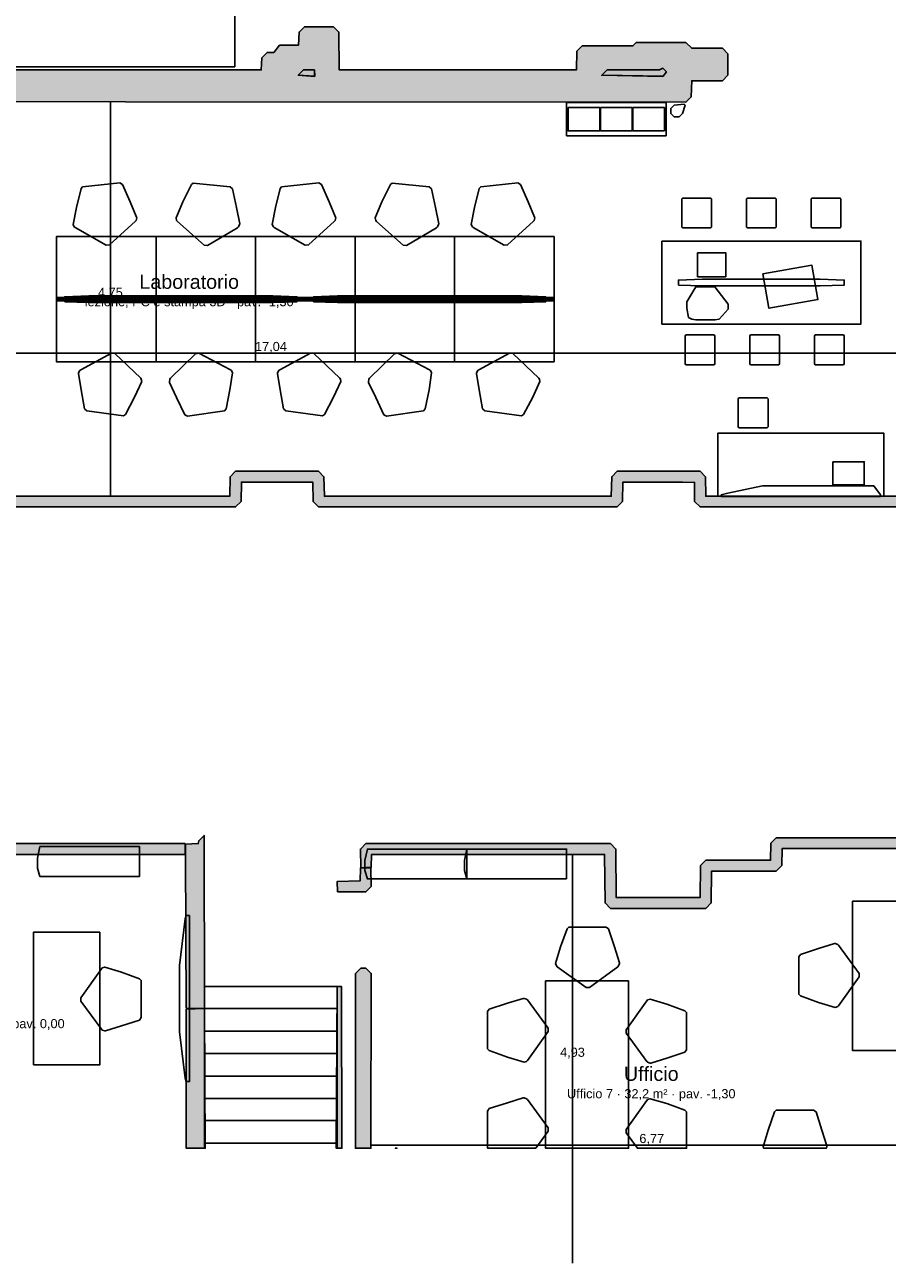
# Model space of a CAD drawing. Header units: millimetres. Extents: x -18533 to 137888, y -83624 to 7711.
# Tile 29 of 38: x 116517 to 126918, y -45924 to -30991. Entities that reach past the tile are written whole.
import ezdxf
from ezdxf.enums import TextEntityAlignment as Align

# ---------------------------------------------------------------- set-up
doc = ezdxf.new("R2010")
doc.units = ezdxf.units.MM
for name, color, linetype in [('A-ARREDI', 9, 'Continuous'), ('A-MISURE', 40, 'Continuous'), ('A-MURI-ESISTENTI', 7, 'Continuous'), ('A-SCALE', 8, 'Continuous'), ('A-SOPPALCO-PROIEZIONE', 8, 'Continuous'), ('A-TESTI', 7, 'Continuous')]:
    doc.layers.add(name, color=color, linetype=linetype)
doc.styles.add('VISIO', font='arial.ttf')

msp = doc.modelspace()

# ---------------------------------------------------------------- hatches: boundary and pattern name
at = {"layer": 'A-MURI-ESISTENTI'}
for points in [[(110680, -31615), (110680, -31620), (110675, -31620), (110675, -35950), (110610, -36015), (110530, -36016), (110530, -36015), (110255, -36020), (110255, -37570), (110365, -37580), (110365, -40110), (110942, -40111), (111843, -40111), (112030, -40111), (114850, -40111), (114850, -40115), (114920, -40115), (114985, -40180), (114990, -40865), (118450, -40865), (118450, -40995), (114920, -40995), (114855, -40930), (114850, -40245), (112030, -40245), (112030, -40873), (111843, -40873), (111843, -40245), (110235, -40245), (110235, -40111), (110235, -31250), (110300, -31185), (111550, -31185), (111555, -31090), (111620, -31025), (111720, -31025), (111785, -31090), (111790, -31185), (114650, -31185), (114650, -31615), (110680, -31615)], [(110535, -37410), (110535, -36020), (110610, -36015), (110675, -35950), (110680, -31620), (114650, -31616), (115410, -31615), (115420, -31475), (115710, -31475), (115720, -31535), (119370, -31535), (119375, -31390), (119440, -31325), (119520, -31325), (119590, -31235), (119820, -31235), (119825, -31080), (119890, -31015), (120240, -31015), (120305, -31080), (120310, -31535), (123170, -31535), (123175, -31310), (123240, -31245), (123850, -31245), (123890, -31205), (124490, -31205), (124560, -31275), (124930, -31275), (124995, -31340), (124995, -31600), (124930, -31665), (124560, -31665), (124555, -31860), (124490, -31925), (110970, -31915), (110965, -36250), (110900, -36315), (110545, -36320), (110550, -37285), (111540, -37285), (111545, -36770), (111780, -36485), (112410, -36485), (112475, -36550), (112480, -36675), (114740, -36675), (114745, -36440), (114810, -36375), (115710, -36375), (115775, -36440), (115780, -36675), (118990, -36675), (118995, -36440), (119060, -36375), (120060, -36375), (120125, -36440), (120130, -36675), (123590, -36675), (123595, -36440), (123660, -36375), (124660, -36375), (124725, -36440), (124730, -36675), (127060, -36675), (127065, -36440), (127130, -36375), (127810, -36375), (127875, -36440), (127880, -36675), (129490, -36675), (129495, -35120), (128070, -35115), (128005, -35050), (128005, -31720), (128130, -31595), (128135, -34980), (129560, -34985), (129625, -35050), (129625, -36740), (129560, -36805), (127810, -36805), (127745, -36740), (127740, -36505), (127200, -36505), (127195, -36740), (127130, -36805), (124660, -36805), (124595, -36740), (124595, -36510), (124450, -36505), (123730, -36505), (123725, -36740), (123660, -36805), (120060, -36805), (119995, -36740), (119990, -36505), (119130, -36505), (119125, -36740), (119060, -36805), (115710, -36805), (115645, -36740), (115640, -36505), (114880, -36505), (114875, -36740), (114810, -36805), (112410, -36805), (112345, -36740), (112340, -36615), (111800, -36615), (111675, -36770), (111675, -37350), (111610, -37415), (110535, -37410)], [(119815, -31600), (119880, -31535), (120010, -31535), (120010, -31610), (119815, -31600)], [(120010, -31610), (120010, -31615), (119815, -31600), (120010, -31610)], [(120015, -31610), (120010, -31610), (120010, -31535), (120015, -31610)], [(123475, -31600), (123540, -31535), (124170, -31535), (124210, -31515), (124255, -31560), (124214, -31610), (123475, -31600)], [(124214, -31610), (124210, -31615), (123475, -31600), (124214, -31610)], [(124215, -31610), (124214, -31610), (124255, -31560), (124215, -31610)], [(118465, -42850), (118455, -40990), (118455, -40870), (118610, -40865), (118615, -40830), (118680, -40765), (118686, -42854), (118465, -42850)], [(127465, -41180), (127415, -41130), (127410, -40925), (125650, -40925), (125645, -41130), (125580, -41195), (124800, -41195), (124795, -41580), (124730, -41645), (123580, -41645), (123515, -41580), (123510, -40995), (120700, -40995), (120695, -41150), (120570, -41155), (120565, -40930), (120630, -40865), (123580, -40865), (123645, -40930), (123650, -41515), (124660, -41515), (124665, -41130), (124730, -41065), (125510, -41065), (125515, -40860), (125580, -40795), (127480, -40795), (127545, -40860), (127545, -41080), (127595, -41130), (127595, -44538), (127465, -44538), (127465, -41180)], [(120290, -41445), (120285, -41320), (120560, -41315), (120565, -41160), (120690, -41155), (120695, -41380), (120630, -41445), (120290, -41445)], [(120505, -42430), (120570, -42365), (120630, -42365), (120695, -42430), (120692, -44538), (120505, -44538), (120505, -42430)], [(120286, -42588), (120337, -42588), (120342, -44538), (120273, -44538), (120286, -42588)], [(118465, -42860), (118686, -42854), (118694, -44538), (118465, -44538), (118465, -42860)]]:
    msp.add_hatch(color=7, dxfattribs=at).paths.add_polyline_path(points)

# ---------------------------------------------------------------- linework, layer by layer
at = {"layer": 'A-ARREDI'}
for points in [[(124250, -32330), (123050, -32330), (123050, -31930), (124250, -31930), (124250, -32330)], [(124250, -32330), (123050, -32330), (123050, -31930), (124250, -31930), (124250, -32330)], [(124310, -32060), (124310, -32000), (124350, -31960), (124470, -31950), (124480, -31960), (124450, -32060), (124410, -32100), (124350, -32100), (124310, -32060)], [(124310, -32060), (124310, -32000), (124350, -31960), (124470, -31950), (124480, -31960), (124450, -32060), (124410, -32100), (124350, -32100), (124310, -32060)], [(123450, -32270), (123070, -32270), (123070, -31990), (123450, -31990), (123450, -32270)], [(123450, -32270), (123070, -32270), (123070, -31990), (123450, -31990), (123450, -32270)], [(123450, -32270), (123070, -32270), (123070, -31990), (123450, -31990), (123450, -32270)], [(123450, -32270), (123070, -32270), (123070, -31990), (123450, -31990), (123450, -32270)], [(123840, -32270), (123460, -32270), (123460, -31990), (123840, -31990), (123840, -32270)], [(123840, -32270), (123460, -32270), (123460, -31990), (123840, -31990), (123840, -32270)], [(123840, -32270), (123460, -32270), (123460, -31990), (123840, -31990), (123840, -32270)], [(123840, -32270), (123460, -32270), (123460, -31990), (123840, -31990), (123840, -32270)], [(124230, -32270), (123850, -32270), (123850, -31990), (124230, -31990), (124230, -32270)], [(124230, -32270), (123850, -32270), (123850, -31990), (124230, -31990), (124230, -32270)], [(124230, -32270), (123850, -32270), (123850, -31990), (124230, -31990), (124230, -32270)], [(124230, -32270), (123850, -32270), (123850, -31990), (124230, -31990), (124230, -32270)], [(117694, -32915), (117787, -33126), (117866, -33309), (117867, -33319), (117860, -33350), (117852, -33361), (117540, -33645), (117500, -33649), (117126, -33437), (117115, -33428), (117101, -33399), (117140, -33194), (117197, -32967), (117215, -32945), (117662, -32898), (117694, -32915)], [(117694, -32915), (117787, -33126), (117866, -33309), (117867, -33319), (117860, -33350), (117852, -33361), (117540, -33645), (117500, -33649), (117126, -33437), (117115, -33428), (117101, -33399), (117140, -33194), (117197, -32967), (117215, -32945), (117662, -32898), (117694, -32915)], [(119023, -32969), (119070, -33195), (119110, -33390), (119108, -33400), (119095, -33429), (119084, -33438), (118720, -33651), (118680, -33647), (118358, -33362), (118349, -33351), (118343, -33320), (118423, -33127), (118526, -32917), (118548, -32899), (118995, -32946), (119023, -32969)], [(119023, -32969), (119070, -33195), (119110, -33390), (119108, -33400), (119095, -33429), (119084, -33438), (118720, -33651), (118680, -33647), (118358, -33362), (118349, -33351), (118343, -33320), (118423, -33127), (118526, -32917), (118548, -32899), (118995, -32946), (119023, -32969)], [(120094, -32915), (120187, -33126), (120266, -33309), (120267, -33319), (120260, -33350), (120252, -33361), (119940, -33645), (119900, -33649), (119526, -33437), (119515, -33428), (119501, -33399), (119540, -33194), (119597, -32967), (119615, -32945), (120062, -32898), (120094, -32915)], [(120094, -32915), (120187, -33126), (120266, -33309), (120267, -33319), (120260, -33350), (120252, -33361), (119940, -33645), (119900, -33649), (119526, -33437), (119515, -33428), (119501, -33399), (119540, -33194), (119597, -32967), (119615, -32945), (120062, -32898), (120094, -32915)], [(121423, -32969), (121470, -33195), (121510, -33390), (121508, -33400), (121495, -33429), (121484, -33438), (121120, -33651), (121080, -33647), (120758, -33362), (120749, -33351), (120743, -33320), (120823, -33127), (120926, -32917), (120948, -32899), (121395, -32946), (121423, -32969)], [(121423, -32969), (121470, -33195), (121510, -33390), (121508, -33400), (121495, -33429), (121484, -33438), (121120, -33651), (121080, -33647), (120758, -33362), (120749, -33351), (120743, -33320), (120823, -33127), (120926, -32917), (120948, -32899), (121395, -32946), (121423, -32969)], [(122494, -32915), (122587, -33126), (122666, -33309), (122667, -33319), (122660, -33350), (122652, -33361), (122340, -33645), (122300, -33649), (121926, -33437), (121915, -33428), (121901, -33399), (121940, -33194), (121997, -32967), (122015, -32945), (122462, -32898), (122494, -32915)], [(122494, -32915), (122587, -33126), (122666, -33309), (122667, -33319), (122660, -33350), (122652, -33361), (122340, -33645), (122300, -33649), (121926, -33437), (121915, -33428), (121901, -33399), (121940, -33194), (121997, -32967), (122015, -32945), (122462, -32898), (122494, -32915)], [(124440, -33430), (124440, -33090), (124450, -33080), (124790, -33080), (124800, -33090), (124800, -33430), (124790, -33440), (124450, -33440), (124440, -33430)], [(124440, -33430), (124440, -33090), (124450, -33080), (124790, -33080), (124800, -33090), (124800, -33430), (124790, -33440), (124450, -33440), (124440, -33430)], [(125220, -33430), (125220, -33090), (125230, -33080), (125570, -33080), (125580, -33090), (125580, -33430), (125570, -33440), (125230, -33440), (125220, -33430)], [(125220, -33430), (125220, -33090), (125230, -33080), (125570, -33080), (125580, -33090), (125580, -33430), (125570, -33440), (125230, -33440), (125220, -33430)], [(126000, -33430), (126000, -33090), (126010, -33080), (126350, -33080), (126360, -33090), (126360, -33430), (126350, -33440), (126010, -33440), (126000, -33430)], [(126000, -33430), (126000, -33090), (126010, -33080), (126350, -33080), (126360, -33090), (126360, -33430), (126350, -33440), (126010, -33440), (126000, -33430)], [(118100, -34305), (116900, -34305), (116900, -33545), (118100, -33545), (118100, -34305)], [(118100, -34305), (116900, -34305), (116900, -33545), (118100, -33545), (118100, -34305)], [(119300, -34305), (118100, -34305), (118100, -33545), (119300, -33545), (119300, -34305)], [(119300, -34305), (118100, -34305), (118100, -33545), (119300, -33545), (119300, -34305)], [(120500, -34305), (119300, -34305), (119300, -33545), (120500, -33545), (120500, -34305)], [(120500, -34305), (119300, -34305), (119300, -33545), (120500, -33545), (120500, -34305)], [(121700, -34305), (120500, -34305), (120500, -33545), (121700, -33545), (121700, -34305)], [(121700, -34305), (120500, -34305), (120500, -33545), (121700, -33545), (121700, -34305)], [(122900, -34305), (121700, -34305), (121700, -33545), (122900, -33545), (122900, -34305)], [(122900, -34305), (121700, -34305), (121700, -33545), (122900, -33545), (122900, -34305)], [(124200, -33600), (126600, -33600), (126600, -34600), (124200, -34600), (124200, -33600)], [(124200, -33600), (126600, -33600), (126600, -34600), (124200, -34600), (124200, -33600)], [(124970, -34030), (124630, -34030), (124630, -33740), (124970, -33740), (124970, -34030)], [(124970, -34030), (124630, -34030), (124630, -33740), (124970, -33740), (124970, -34030)], [(125418, -33995), (126009, -33891), (126082, -34305), (125491, -34409), (125418, -33995)], [(125418, -33995), (126009, -33891), (126082, -34305), (125491, -34409), (125418, -33995)], [(124400, -34130), (124400, -34070), (124690, -34060), (126110, -34060), (126400, -34070), (126400, -34130), (126110, -34140), (124690, -34140), (124400, -34130)], [(124400, -34130), (124400, -34070), (124690, -34060), (126110, -34060), (126400, -34070), (126400, -34130), (126110, -34140), (124690, -34140), (124400, -34130)], [(124560, -34540), (124520, -34520), (124500, -34410), (124500, -34330), (124610, -34150), (124840, -34150), (125000, -34360), (125000, -34420), (124890, -34540), (124840, -34550), (124610, -34550), (124560, -34540)], [(124560, -34540), (124520, -34520), (124500, -34410), (124500, -34330), (124610, -34150), (124840, -34150), (125000, -34360), (125000, -34420), (124890, -34540), (124840, -34550), (124610, -34550), (124560, -34540)], [(116900, -34280), (118100, -34280), (118100, -34320), (116900, -34320), (116900, -34280)], [(116900, -34280), (118100, -34280), (118100, -34320), (116900, -34320), (116900, -34280)], [(116900, -34295), (118100, -34295), (118100, -35055), (116900, -35055), (116900, -34295)], [(116900, -34295), (118100, -34295), (118100, -35055), (116900, -35055), (116900, -34295)], [(117000, -34330), (117000, -34270), (117290, -34260), (119510, -34260), (119800, -34270), (119800, -34330), (119510, -34340), (117290, -34340), (117000, -34330)], [(117000, -34330), (117000, -34270), (117290, -34260), (119510, -34260), (119800, -34270), (119800, -34330), (119510, -34340), (117290, -34340), (117000, -34330)], [(118100, -34280), (119300, -34280), (119300, -34320), (118100, -34320), (118100, -34280)], [(118100, -34280), (119300, -34280), (119300, -34320), (118100, -34320), (118100, -34280)], [(118100, -34295), (119300, -34295), (119300, -35055), (118100, -35055), (118100, -34295)], [(118100, -34295), (119300, -34295), (119300, -35055), (118100, -35055), (118100, -34295)], [(119300, -34280), (120500, -34280), (120500, -34320), (119300, -34320), (119300, -34280)], [(119300, -34280), (120500, -34280), (120500, -34320), (119300, -34320), (119300, -34280)], [(119300, -34295), (120500, -34295), (120500, -35055), (119300, -35055), (119300, -34295)], [(119300, -34295), (120500, -34295), (120500, -35055), (119300, -35055), (119300, -34295)], [(120000, -34330), (120000, -34270), (120290, -34260), (122510, -34260), (122800, -34270), (122800, -34330), (122510, -34340), (120290, -34340), (120000, -34330)], [(120000, -34330), (120000, -34270), (120290, -34260), (122510, -34260), (122800, -34270), (122800, -34330), (122510, -34340), (120290, -34340), (120000, -34330)], [(120500, -34280), (121700, -34280), (121700, -34320), (120500, -34320), (120500, -34280)], [(120500, -34280), (121700, -34280), (121700, -34320), (120500, -34320), (120500, -34280)], [(120500, -34295), (121700, -34295), (121700, -35055), (120500, -35055), (120500, -34295)], [(120500, -34295), (121700, -34295), (121700, -35055), (120500, -35055), (120500, -34295)], [(121700, -34280), (122900, -34280), (122900, -34320), (121700, -34320), (121700, -34280)], [(121700, -34280), (122900, -34280), (122900, -34320), (121700, -34320), (121700, -34280)], [(121700, -34295), (122900, -34295), (122900, -35055), (121700, -35055), (121700, -34295)], [(121700, -34295), (122900, -34295), (122900, -35055), (121700, -35055), (121700, -34295)], [(124480, -35080), (124480, -34740), (124490, -34730), (124830, -34730), (124840, -34740), (124840, -35080), (124830, -35090), (124490, -35090), (124480, -35080)], [(124480, -35080), (124480, -34740), (124490, -34730), (124830, -34730), (124840, -34740), (124840, -35080), (124830, -35090), (124490, -35090), (124480, -35080)], [(125260, -35080), (125260, -34740), (125270, -34730), (125610, -34730), (125620, -34740), (125620, -35080), (125610, -35090), (125270, -35090), (125260, -35080)], [(125260, -35080), (125260, -34740), (125270, -34730), (125610, -34730), (125620, -34740), (125620, -35080), (125610, -35090), (125270, -35090), (125260, -35080)], [(126040, -35080), (126040, -34740), (126050, -34730), (126390, -34730), (126400, -34740), (126400, -35080), (126390, -35090), (126050, -35090), (126040, -35080)], [(126040, -35080), (126040, -34740), (126050, -34730), (126390, -34730), (126400, -34740), (126400, -35080), (126390, -35090), (126050, -35090), (126040, -35080)], [(117237, -35621), (117198, -35393), (117165, -35197), (117166, -35187), (117180, -35158), (117192, -35150), (117563, -34950), (117603, -34955), (117915, -35251), (117923, -35263), (117929, -35294), (117842, -35483), (117732, -35690), (117709, -35707), (117264, -35645), (117237, -35621)], [(117237, -35621), (117198, -35393), (117165, -35197), (117166, -35187), (117180, -35158), (117192, -35150), (117563, -34950), (117603, -34955), (117915, -35251), (117923, -35263), (117929, -35294), (117842, -35483), (117732, -35690), (117709, -35707), (117264, -35645), (117237, -35621)], [(118448, -35693), (118349, -35485), (118263, -35305), (118261, -35295), (118267, -35264), (118276, -35253), (118577, -34958), (118617, -34952), (118998, -35151), (119010, -35160), (119024, -35188), (118992, -35394), (118944, -35623), (118927, -35646), (118481, -35709), (118448, -35693)], [(118448, -35693), (118349, -35485), (118263, -35305), (118261, -35295), (118267, -35264), (118276, -35253), (118577, -34958), (118617, -34952), (118998, -35151), (119010, -35160), (119024, -35188), (118992, -35394), (118944, -35623), (118927, -35646), (118481, -35709), (118448, -35693)], [(119637, -35621), (119598, -35393), (119565, -35197), (119566, -35187), (119580, -35158), (119592, -35150), (119963, -34950), (120003, -34955), (120315, -35251), (120323, -35263), (120329, -35294), (120242, -35483), (120132, -35690), (120109, -35707), (119664, -35645), (119637, -35621)], [(119637, -35621), (119598, -35393), (119565, -35197), (119566, -35187), (119580, -35158), (119592, -35150), (119963, -34950), (120003, -34955), (120315, -35251), (120323, -35263), (120329, -35294), (120242, -35483), (120132, -35690), (120109, -35707), (119664, -35645), (119637, -35621)], [(120848, -35693), (120749, -35485), (120663, -35305), (120661, -35295), (120667, -35264), (120676, -35253), (120977, -34958), (121017, -34952), (121398, -35151), (121410, -35160), (121424, -35188), (121392, -35394), (121344, -35623), (121327, -35646), (120881, -35709), (120848, -35693)], [(120848, -35693), (120749, -35485), (120663, -35305), (120661, -35295), (120667, -35264), (120676, -35253), (120977, -34958), (121017, -34952), (121398, -35151), (121410, -35160), (121424, -35188), (121392, -35394), (121344, -35623), (121327, -35646), (120881, -35709), (120848, -35693)], [(122037, -35621), (121998, -35393), (121965, -35197), (121966, -35187), (121980, -35158), (121992, -35150), (122363, -34950), (122403, -34955), (122715, -35251), (122723, -35263), (122729, -35294), (122642, -35483), (122532, -35690), (122509, -35707), (122064, -35645), (122037, -35621)], [(122037, -35621), (121998, -35393), (121965, -35197), (121966, -35187), (121980, -35158), (121992, -35150), (122363, -34950), (122403, -34955), (122715, -35251), (122723, -35263), (122729, -35294), (122642, -35483), (122532, -35690), (122509, -35707), (122064, -35645), (122037, -35621)], [(125120, -35840), (125120, -35500), (125130, -35490), (125470, -35490), (125480, -35500), (125480, -35840), (125470, -35850), (125130, -35850), (125120, -35840)], [(125120, -35840), (125120, -35500), (125130, -35490), (125470, -35490), (125480, -35500), (125480, -35840), (125470, -35850), (125130, -35850), (125120, -35840)], [(126875, -36675), (124875, -36675), (124875, -35915), (126875, -35915), (126875, -36675)], [(126875, -36675), (124875, -36675), (124875, -35915), (126875, -35915), (126875, -36675)], [(126260, -36260), (126640, -36260), (126640, -36540), (126260, -36540), (126260, -36260)], [(126260, -36260), (126640, -36260), (126640, -36540), (126260, -36540), (126260, -36260)], [(126835, -36660), (126835, -36680), (124915, -36680), (124915, -36660), (124995, -36640), (125415, -36550), (126755, -36550), (126835, -36660)], [(126835, -36660), (126835, -36680), (124915, -36680), (124915, -36660), (124995, -36640), (125415, -36550), (126755, -36550), (126835, -36660)], [(117900, -41260), (116700, -41260), (116670, -41160), (116670, -41040), (116700, -40900), (117900, -40900), (117900, -41260)], [(117900, -41260), (116700, -41260), (116670, -41160), (116670, -41040), (116700, -40900), (117900, -40900), (117900, -41260)], [(121850, -41290), (120650, -41290), (120620, -41190), (120620, -41070), (120650, -40930), (121850, -40930), (121850, -41290)], [(121850, -41290), (120650, -41290), (120620, -41190), (120620, -41070), (120650, -40930), (121850, -40930), (121850, -41290)], [(123050, -41290), (121850, -41290), (121820, -41190), (121820, -41070), (121850, -40930), (123050, -40930), (123050, -41290)], [(123050, -41290), (121850, -41290), (121820, -41190), (121820, -41070), (121850, -40930), (123050, -40930), (123050, -41290)], [(127300, -41560), (127300, -43360), (126500, -43360), (126500, -41560), (127300, -41560)], [(127300, -41560), (127300, -43360), (126500, -43360), (126500, -41560), (127300, -41560)], [(118462, -43733), (118452, -43693), (118382, -43133), (118382, -42333), (118452, -41773), (118462, -41733), (118502, -41733), (118502, -43733), (118462, -43733)], [(118462, -43733), (118452, -43693), (118382, -43133), (118382, -42333), (118452, -41773), (118462, -41733), (118502, -41733), (118502, -43733), (118462, -43733)], [(116622, -43533), (116622, -41933), (117422, -41933), (117422, -43533), (116622, -43533)], [(116622, -43533), (116622, -41933), (117422, -41933), (117422, -43533), (116622, -43533)], [(123558, -41890), (123628, -42110), (123688, -42300), (123688, -42310), (123678, -42340), (123668, -42350), (123328, -42600), (123288, -42600), (122938, -42350), (122928, -42340), (122918, -42310), (122978, -42110), (123058, -41890), (123078, -41870), (123528, -41870), (123558, -41890)], [(123558, -41890), (123628, -42110), (123688, -42300), (123688, -42310), (123678, -42340), (123668, -42350), (123328, -42600), (123288, -42600), (122938, -42350), (122928, -42340), (122918, -42310), (122978, -42110), (123058, -41890), (123078, -41870), (123528, -41870), (123558, -41890)], [(125870, -42200), (126090, -42130), (126280, -42070), (126290, -42070), (126320, -42080), (126330, -42090), (126580, -42430), (126580, -42470), (126330, -42820), (126320, -42830), (126290, -42840), (126090, -42780), (125870, -42700), (125850, -42680), (125850, -42230), (125870, -42200)], [(125870, -42200), (126090, -42130), (126280, -42070), (126290, -42070), (126320, -42080), (126330, -42090), (126580, -42430), (126580, -42470), (126330, -42820), (126320, -42830), (126290, -42840), (126090, -42780), (125870, -42700), (125850, -42680), (125850, -42230), (125870, -42200)], [(117902, -42993), (117682, -43063), (117492, -43123), (117482, -43123), (117452, -43113), (117442, -43103), (117192, -42763), (117192, -42723), (117442, -42373), (117452, -42363), (117482, -42353), (117682, -42413), (117902, -42493), (117922, -42513), (117922, -42963), (117902, -42993)], [(117902, -42993), (117682, -43063), (117492, -43123), (117482, -43123), (117452, -43113), (117442, -43103), (117192, -42763), (117192, -42723), (117442, -42373), (117452, -42363), (117482, -42353), (117682, -42413), (117902, -42493), (117922, -42513), (117922, -42963), (117902, -42993)], [(123798, -42520), (123798, -44538), (122798, -44538), (122798, -42520), (123798, -42520)], [(123798, -42520), (123798, -44538), (122798, -44538), (122798, -42520), (123798, -42520)], [(122118, -42860), (122338, -42790), (122528, -42730), (122538, -42730), (122568, -42740), (122578, -42750), (122828, -43090), (122828, -43130), (122578, -43480), (122568, -43490), (122538, -43500), (122338, -43440), (122118, -43360), (122098, -43340), (122098, -42890), (122118, -42860)], [(122118, -42860), (122338, -42790), (122528, -42730), (122538, -42730), (122568, -42740), (122578, -42750), (122828, -43090), (122828, -43130), (122578, -43480), (122568, -43490), (122538, -43500), (122338, -43440), (122118, -43360), (122098, -43340), (122098, -42890), (122118, -42860)], [(124478, -43380), (124258, -43450), (124068, -43510), (124058, -43510), (124028, -43500), (124018, -43490), (123768, -43150), (123768, -43110), (124018, -42760), (124028, -42750), (124058, -42740), (124258, -42800), (124478, -42880), (124498, -42900), (124498, -43350), (124478, -43380)], [(124478, -43380), (124258, -43450), (124068, -43510), (124058, -43510), (124028, -43500), (124018, -43490), (123768, -43150), (123768, -43110), (124018, -42760), (124028, -42750), (124058, -42740), (124258, -42800), (124478, -42880), (124498, -42900), (124498, -43350), (124478, -43380)], [(122118, -44060), (122338, -43990), (122528, -43930), (122538, -43930), (122568, -43940), (122578, -43950), (122828, -44290), (122828, -44330), (122680, -44538), (122098, -44538), (122098, -44090), (122118, -44060)], [(122118, -44060), (122338, -43990), (122528, -43930), (122538, -43930), (122568, -43940), (122578, -43950), (122828, -44290), (122828, -44330), (122680, -44538), (122098, -44538), (122098, -44090), (122118, -44060)], [(123768, -44350), (123768, -44310), (124018, -43960), (124028, -43950), (124058, -43940), (124258, -44000), (124478, -44080), (124498, -44100), (124498, -44538), (123906, -44538), (123768, -44350)], [(123768, -44350), (123768, -44310), (124018, -43960), (124028, -43950), (124058, -43940), (124258, -44000), (124478, -44080), (124498, -44100), (124498, -44538), (123906, -44538), (123768, -44350)], [(126060, -44100), (126130, -44320), (126190, -44510), (126190, -44520), (126184, -44538), (125426, -44538), (125420, -44520), (125480, -44320), (125560, -44100), (125580, -44080), (126030, -44080), (126060, -44100)], [(126060, -44100), (126130, -44320), (126190, -44510), (126190, -44520), (126184, -44538), (125426, -44538), (125420, -44520), (125480, -44320), (125560, -44100), (125580, -44080), (126030, -44080), (126060, -44100)], [(120993, -44535), (121008, -44538), (120984, -44538), (120993, -44535)], [(120993, -44535), (121008, -44538), (120984, -44538), (120993, -44535)]]:
    msp.add_lwpolyline(points, close=True, dxfattribs=at)
at = {"layer": 'A-MISURE'}
for p, q in [((117550, -36674), (117550, -31921)), ((110967, -34950), (128004, -34950)), ((123122, -45924), (123122, -40996)), ((120693, -44500), (127464, -44500))]:
    msp.add_line(p, q, dxfattribs=at)
at = {"layer": 'A-MURI-ESISTENTI'}
for points in [[(115720, -31535), (119370, -31535), (119375, -31390), (119440, -31325), (119520, -31325), (119590, -31235), (119820, -31235), (119825, -31080), (119890, -31015), (120240, -31015), (120305, -31080), (120310, -31535), (123170, -31535), (123175, -31310), (123240, -31245), (123850, -31245), (123890, -31205), (124490, -31205), (124560, -31275), (124930, -31275), (124995, -31340), (124995, -31600), (124930, -31665), (124560, -31665), (124555, -31860), (124490, -31925), (110970, -31915)], [(115780, -36675), (118990, -36675), (118995, -36440), (119060, -36375), (120060, -36375), (120125, -36440), (120130, -36675), (123590, -36675), (123595, -36440), (123660, -36375), (124660, -36375), (124725, -36440), (124730, -36675), (127060, -36675)], [(127130, -36805), (124660, -36805), (124595, -36740), (124595, -36510), (124450, -36505), (123730, -36505), (123725, -36740), (123660, -36805), (120060, -36805), (119995, -36740), (119990, -36505), (119130, -36505), (119125, -36740), (119060, -36805), (115710, -36805)], [(114990, -40865), (118450, -40865), (118450, -40995), (114920, -40995)], [(127410, -40925), (125650, -40925), (125645, -41130), (125580, -41195), (124800, -41195), (124795, -41580), (124730, -41645), (123580, -41645), (123515, -41580), (123510, -40995), (120700, -40995), (120695, -41150), (120570, -41155), (120565, -40930), (120630, -40865), (123580, -40865), (123645, -40930), (123650, -41515), (124660, -41515), (124665, -41130), (124730, -41065), (125510, -41065), (125515, -40860), (125580, -40795), (127480, -40795)]]:
    msp.add_lwpolyline(points, dxfattribs=at)
for points in [[(119815, -31600), (119880, -31535), (120010, -31535), (120010, -31610), (119815, -31600)], [(120010, -31610), (120010, -31615), (119815, -31600), (120010, -31610)], [(120015, -31610), (120010, -31610), (120010, -31535), (120015, -31610)], [(123475, -31600), (123540, -31535), (124170, -31535), (124210, -31515), (124255, -31560), (124214, -31610), (123475, -31600)], [(124214, -31610), (124210, -31615), (123475, -31600), (124214, -31610)], [(124215, -31610), (124214, -31610), (124255, -31560), (124215, -31610)], [(118465, -42850), (118455, -40990), (118455, -40870), (118610, -40865), (118615, -40830), (118680, -40765), (118686, -42854), (118465, -42850)], [(120290, -41445), (120285, -41320), (120560, -41315), (120565, -41160), (120690, -41155), (120695, -41380), (120630, -41445), (120290, -41445)], [(120505, -42430), (120570, -42365), (120630, -42365), (120695, -42430), (120692, -44538), (120505, -44538), (120505, -42430)], [(120286, -42588), (120337, -42588), (120342, -44538), (120273, -44538), (120286, -42588)], [(118465, -42860), (118686, -42854), (118694, -44538), (118465, -44538), (118465, -42860)]]:
    msp.add_lwpolyline(points, close=True, dxfattribs=at)
at = {"layer": 'A-SCALE'}
for p, q in [((120286, -42588), (118686, -42588)), ((118686, -42588), (118686, -42853)), ((120286, -42588), (118686, -42588)), ((118686, -42588), (118686, -42853)), ((120286, -42853), (120286, -42588)), ((120286, -42853), (120286, -42588)), ((118686, -42853), (120286, -42853)), ((118686, -42853), (120286, -42853)), ((120286, -42853), (118686, -42853)), ((118686, -42853), (118686, -43124)), ((120286, -42853), (118686, -42853)), ((118686, -42853), (118686, -43124)), ((120286, -43124), (120286, -42853)), ((120286, -43124), (120286, -42853)), ((118686, -43124), (120286, -43124)), ((118686, -43124), (120286, -43124)), ((120286, -43124), (118686, -43124)), ((118686, -43124), (118686, -43396)), ((120286, -43124), (118686, -43124)), ((118686, -43124), (118686, -43396)), ((120286, -43396), (120286, -43124)), ((120286, -43396), (120286, -43124)), ((118686, -43396), (120286, -43396)), ((118686, -43396), (120286, -43396)), ((120286, -43396), (118686, -43396)), ((118686, -43396), (118686, -43668)), ((120286, -43396), (118686, -43396)), ((118686, -43396), (118686, -43668)), ((120286, -43668), (120286, -43396)), ((120286, -43668), (120286, -43396)), ((118686, -43668), (120286, -43668)), ((118686, -43668), (120286, -43668)), ((120286, -43668), (118686, -43668)), ((118686, -43668), (118686, -43939)), ((120286, -43668), (118686, -43668)), ((118686, -43668), (118686, -43939)), ((120286, -43939), (120286, -43668)), ((120286, -43939), (120286, -43668)), ((118686, -43939), (120286, -43939)), ((118686, -43939), (120286, -43939)), ((120286, -43939), (118686, -43939)), ((118686, -43939), (118686, -44204)), ((120286, -43939), (118686, -43939)), ((118686, -43939), (118686, -44204)), ((120286, -44204), (120286, -43939)), ((120286, -44204), (120286, -43939)), ((118686, -44204), (120286, -44204)), ((118686, -44204), (120286, -44204)), ((120286, -44204), (118686, -44204)), ((118686, -44204), (118686, -44476)), ((120286, -44204), (118686, -44204)), ((118686, -44204), (118686, -44476)), ((120286, -44476), (120286, -44204)), ((120286, -44476), (120286, -44204)), ((118686, -44476), (120286, -44476)), ((118686, -44476), (120286, -44476)), ((120286, -44476), (118686, -44476)), ((118686, -44476), (118686, -44538)), ((120286, -44476), (118686, -44476)), ((118686, -44476), (118686, -44538)), ((120286, -44538), (120286, -44476)), ((120286, -44538), (120286, -44476))]:
    msp.add_line(p, q, dxfattribs=at)
at = {"layer": 'A-SOPPALCO-PROIEZIONE'}
for p, q in [((119050, -29200), (119050, -31500)), ((119050, -29200), (119050, -31500)), ((119050, -31500), (114850, -31500)), ((119050, -31500), (114850, -31500))]:
    msp.add_line(p, q, dxfattribs=at)

# ---------------------------------------------------------------- texts
at = {"layer": 'A-MISURE', "style": 'VISIO'}
for s, p in [('4,75', (117550, -34217)), ('17,04', (119486, -34870)), ('4,93', (123122, -43380)), ('6,77', (124078, -44420))]:
    msp.add_text(s, height=110, dxfattribs=at).set_placement(p, align=Align.MIDDLE_CENTER)
at = {"layer": 'A-TESTI', "style": 'VISIO'}
for s, height, p in [('Laboratorio', 170, (118500, -34090)), ('lezione, PC e stampa 3D · pav. -1,30', 110, (118500, -34330)), ('Ufficio 6 · 27,5 m² · pav. 0,00', 110, (116008, -43035)), ('Ufficio', 170, (124072, -43640)), ('Ufficio 7 · 32,2 m² · pav. -1,30', 110, (124072, -43880))]:
    msp.add_text(s, height=height, dxfattribs=at).set_placement(p, align=Align.MIDDLE_CENTER)

doc.saveas('drawing.dxf')
